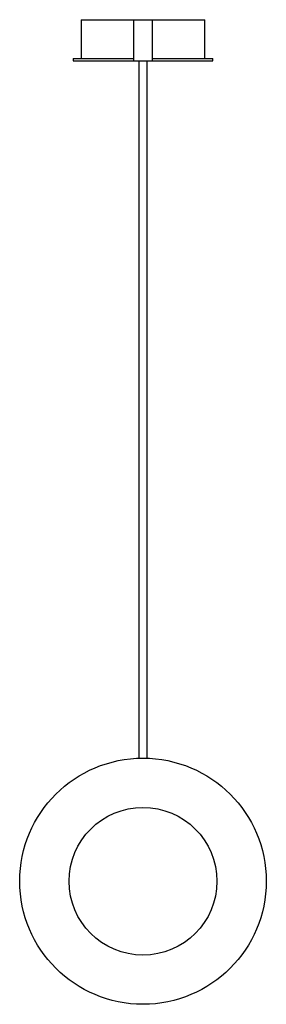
# Paper-space layout '_Izquierda' of a CAD drawing. Header units: inches. Extents: x -5.9 to 5.9, y -5.9 to 41.3.
import ezdxf

# ---------------------------------------------------------------- set-up
doc = ezdxf.new("R2010")
doc.units = ezdxf.units.IN
doc.header["$MEASUREMENT"] = 0

psp = doc.layouts.new('_Izquierda')

# ---------------------------------------------------------------- linework, layer by layer
at = {"color": 7, "linetype": 'Continuous', "lineweight": 25}
for p, q in [((-2.955, 41.34), (-2.955, 39.47)), ((-2.955, 41.34), (2.955, 41.34)), ((-0.461, 41.34), (-0.461, 39.37)), ((0.461, 39.37), (0.461, 41.34)), ((2.955, 39.47), (2.955, 41.34)), ((-3.345, 39.47), (-3.345, 39.37)), ((-3.345, 39.47), (-0.461, 39.47)), ((-3.345, 39.37), (3.345, 39.37)), ((-0.197, 39.37), (-0.197, 5.902)), ((0.197, 5.902), (0.197, 39.37)), ((0.461, 39.47), (3.345, 39.47)), ((3.345, 39.37), (3.345, 39.47))]:
    psp.add_line(p, q, dxfattribs=at)
for radius in [5.906, 3.543]:
    psp.add_circle((0, 0), radius, dxfattribs=at)

doc.saveas('drawing.dxf')
